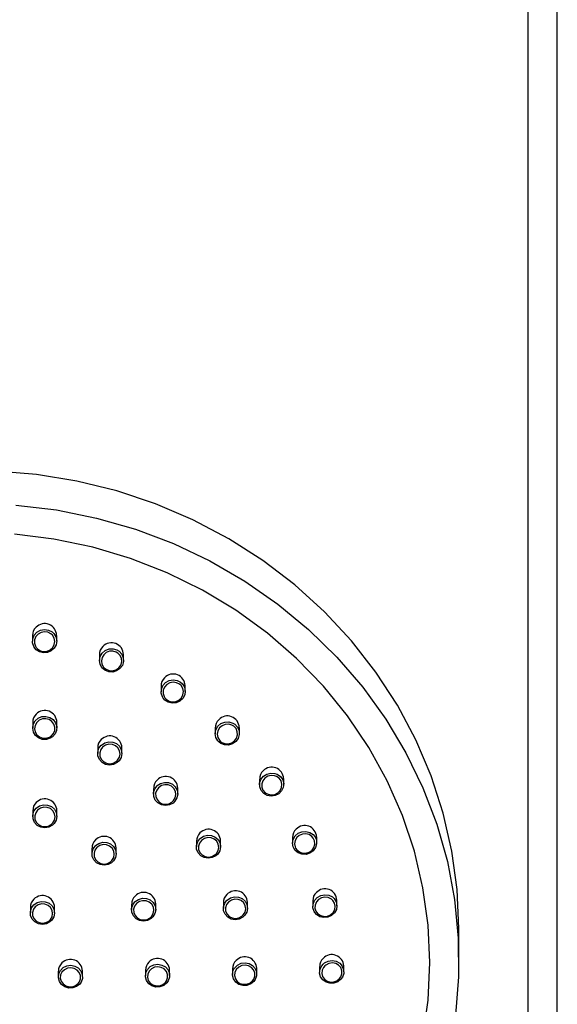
# Model space of a CAD drawing. Header units: millimetres. Extents: x 4446.15 to 4446.64, y 3573.36 to 3574.97.
# Tile 4 of 6: x 4446.31 to 4446.37, y 3574.32 to 3574.43. Entities that reach past the tile are written whole.
import ezdxf

# ---------------------------------------------------------------- set-up
doc = ezdxf.new("R2010")
doc.units = ezdxf.units.MM
doc.layers.add('SANINDUSA', color=3, linetype='Continuous')

msp = doc.modelspace()

# ---------------------------------------------------------------- linework, layer by layer
at = {"layer": 'SANINDUSA'}
for p, q in [((4446.364347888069, 3574.772406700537), (4446.364347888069, 3574.132391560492)), ((4446.367377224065, 3574.23767495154), (4446.367377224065, 3574.759714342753)), ((4446.313153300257, 3574.362241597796), (4446.313153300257, 3574.361654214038)), ((4446.315653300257, 3574.361665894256), (4446.315653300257, 3574.362255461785)), ((4446.320067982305, 3574.36025165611), (4446.320067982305, 3574.359665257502)), ((4446.322567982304, 3574.359688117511), (4446.322567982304, 3574.360278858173)), ((4446.326440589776, 3574.357024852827), (4446.326440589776, 3574.356439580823)), ((4446.328940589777, 3574.35647278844), (4446.328940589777, 3574.35706434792)), ((4446.313172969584, 3574.353276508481), (4446.313172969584, 3574.35269010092)), ((4446.315672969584, 3574.352701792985), (4446.315672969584, 3574.353290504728)), ((4446.332026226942, 3574.35268519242), (4446.332026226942, 3574.352100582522)), ((4446.334526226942, 3574.352142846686), (4446.334526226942, 3574.352735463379)), ((4446.319892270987, 3574.35063844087), (4446.319892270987, 3574.350053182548)), ((4446.322392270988, 3574.350075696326), (4446.322392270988, 3574.350665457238)), ((4446.336610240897, 3574.347399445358), (4446.336610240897, 3574.346815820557)), ((4446.339110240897, 3574.346865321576), (4446.339110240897, 3574.347458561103)), ((4446.325662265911, 3574.34644662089), (4446.325662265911, 3574.345862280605)), ((4446.328162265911, 3574.345894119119), (4446.328162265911, 3574.346484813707)), ((4446.313179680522, 3574.344143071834), (4446.313179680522, 3574.343557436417)), ((4446.315679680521, 3574.34356910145), (4446.315679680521, 3574.344157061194)), ((4446.330089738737, 3574.340986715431), (4446.330089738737, 3574.340403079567)), ((4446.332589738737, 3574.340442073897), (4446.332589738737, 3574.341033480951)), ((4446.340016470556, 3574.341370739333), (4446.340016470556, 3574.340787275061)), ((4446.342516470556, 3574.340842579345), (4446.342516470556, 3574.341436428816)), ((4446.319298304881, 3574.340271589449), (4446.319298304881, 3574.339686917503)), ((4446.321798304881, 3574.339708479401), (4446.321798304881, 3574.340297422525)), ((4446.332872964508, 3574.33463081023), (4446.332872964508, 3574.334047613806)), ((4446.335372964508, 3574.334091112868), (4446.335372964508, 3574.334682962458)), ((4446.342114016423, 3574.334830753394), (4446.342114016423, 3574.334247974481)), ((4446.344614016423, 3574.334306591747), (4446.344614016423, 3574.334900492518)), ((4446.31293434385, 3574.334159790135), (4446.31293434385, 3574.333574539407)), ((4446.31543434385, 3574.333585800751), (4446.31543434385, 3574.33417328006)), ((4446.323386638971, 3574.334482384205), (4446.323386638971, 3574.333898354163)), ((4446.325886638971, 3574.333926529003), (4446.325886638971, 3574.334516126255)), ((4446.357212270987, 3574.328625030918), (4446.357212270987, 3574.331982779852)), ((4446.315822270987, 3574.327564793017), (4446.315822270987, 3574.326979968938)), ((4446.318322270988, 3574.326995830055), (4446.318322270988, 3574.327583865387)), ((4446.324822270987, 3574.327656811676), (4446.324822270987, 3574.327072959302)), ((4446.327322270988, 3574.327103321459), (4446.327322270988, 3574.327693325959)), ((4446.333822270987, 3574.327812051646), (4446.333822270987, 3574.327228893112)), ((4446.336322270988, 3574.327273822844), (4446.336322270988, 3574.327866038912)), ((4446.342822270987, 3574.328030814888), (4446.342822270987, 3574.327448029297)), ((4446.345322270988, 3574.327507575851), (4446.345322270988, 3574.32810192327))]:
    msp.add_line(p, q, dxfattribs=at)
for points in [[(4446.357212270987, 3574.33198277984), (4446.357032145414, 3574.335992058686), (4446.356493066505, 3574.339972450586), (4446.355598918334, 3574.343895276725), (4446.354356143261, 3574.347732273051), (4446.352773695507, 3574.351455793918), (4446.350862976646, 3574.355039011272), (4446.34863775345, 3574.358456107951), (4446.346114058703, 3574.361682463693), (4446.343310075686, 3574.364694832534), (4446.340246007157, 3574.367471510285), (4446.336943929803, 3574.36999249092), (4446.333427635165, 3574.372239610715), (4446.329722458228, 3574.374196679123), (4446.325855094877, 3574.375849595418), (4446.321853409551, 3574.377186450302), (4446.317746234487, 3574.378197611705), (4446.313563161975, 3574.378875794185), (4446.309334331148, 3574.379216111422)], [(4446.311432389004, 3574.375732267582), (4446.315622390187, 3574.375227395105), (4446.319752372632, 3574.374389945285), (4446.323792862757, 3574.373225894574), (4446.32771502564, 3574.37174355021), (4446.331490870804, 3574.36995349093), (4446.335093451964, 3574.367868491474), (4446.338497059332, 3574.365503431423), (4446.341677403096, 3574.362875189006), (4446.344611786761, 3574.360002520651), (4446.347279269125, 3574.356905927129), (4446.349660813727, 3574.353607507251), (4446.351739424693, 3574.350130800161), (4446.353500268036, 3574.346500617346), (4446.354930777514, 3574.342742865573), (4446.356020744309, 3574.338884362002), (4446.356762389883, 3574.33495264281), (4446.357150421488, 3574.330975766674), (4446.357182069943, 3574.326982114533), (4446.356857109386, 3574.323000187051)], [(4446.354212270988, 3574.328447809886), (4446.354033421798, 3574.332320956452), (4446.353498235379, 3574.336164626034), (4446.352610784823, 3574.339949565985), (4446.351377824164, 3574.343646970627), (4446.349808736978, 3574.347228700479), (4446.347915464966, 3574.350667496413), (4446.345712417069, 3574.353937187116), (4446.343216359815, 3574.357012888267), (4446.340446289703, 3574.359871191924), (4446.337423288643, 3574.362490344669), (4446.334170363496, 3574.36485041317), (4446.330712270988, 3574.366933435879), (4446.327075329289, 3574.368723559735), (4446.323287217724, 3574.370207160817), (4446.319376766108, 3574.371372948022), (4446.315373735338, 3574.372212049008), (4446.311308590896, 3574.372718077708)], [(4446.313385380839, 3574.360952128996), (4446.313288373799, 3574.361107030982), (4446.313164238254, 3574.36149428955), (4446.313179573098, 3574.36190134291), (4446.313333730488, 3574.362281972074), (4446.313609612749, 3574.362592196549), (4446.313975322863, 3574.362796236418), (4446.314388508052, 3574.362871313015), (4446.314802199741, 3574.362810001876), (4446.315170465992, 3574.36262008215), (4446.31535744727, 3574.362447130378), (4446.315571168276, 3574.362097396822), (4446.315652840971, 3574.36169873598), (4446.315593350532, 3574.361294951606), (4446.315398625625, 3574.36093183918), (4446.315090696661, 3574.360651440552), (4446.314705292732, 3574.360485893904), (4446.314286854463, 3574.360453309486), (4446.31388258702, 3574.360556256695), (4446.313537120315, 3574.360782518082), (4446.313385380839, 3574.360952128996)], [(4446.313551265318, 3574.361013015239), (4446.313678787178, 3574.360869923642), (4446.313969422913, 3574.360679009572), (4446.314308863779, 3574.36059252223), (4446.314660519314, 3574.360620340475), (4446.314984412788, 3574.360760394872), (4446.315243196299, 3574.360997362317), (4446.315406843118, 3574.361304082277), (4446.315456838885, 3574.361645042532), (4446.315388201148, 3574.361981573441), (4446.315208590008, 3574.362276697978), (4446.315051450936, 3574.362422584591), (4446.314741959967, 3574.362582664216), (4446.314394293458, 3574.3626341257), (4446.314047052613, 3574.36257043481), (4446.313739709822, 3574.362397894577), (4446.31350785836, 3574.362135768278), (4446.313378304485, 3574.361814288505), (4446.313365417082, 3574.361470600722), (4446.313469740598, 3574.361143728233), (4446.313551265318, 3574.361013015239)], [(4446.320448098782, 3574.358799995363), (4446.320332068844, 3574.358924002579), (4446.320133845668, 3574.359278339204), (4446.320068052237, 3574.359678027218), (4446.320142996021, 3574.360078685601), (4446.320351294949, 3574.360434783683), (4446.320669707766, 3574.360705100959), (4446.32106151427, 3574.360858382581), (4446.321481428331, 3574.360877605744), (4446.321881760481, 3574.360761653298), (4446.322100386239, 3574.360627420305), (4446.322378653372, 3574.360326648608), (4446.32253754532, 3574.359953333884), (4446.322559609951, 3574.359548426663), (4446.322441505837, 3574.359156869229), (4446.322195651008, 3574.358823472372), (4446.321849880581, 3574.358586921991), (4446.321444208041, 3574.358474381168), (4446.321025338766, 3574.358497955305), (4446.32064048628, 3574.35865388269), (4446.320448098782, 3574.358799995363)], [(4446.320593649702, 3574.358885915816), (4446.320755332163, 3574.358762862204), (4446.321078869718, 3574.358631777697), (4446.321430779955, 3574.358612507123), (4446.321771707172, 3574.358708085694), (4446.322062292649, 3574.358908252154), (4446.322268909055, 3574.359190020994), (4446.322368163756, 3574.359520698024), (4446.32234962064, 3574.359862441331), (4446.322216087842, 3574.360177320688), (4446.321982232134, 3574.360430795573), (4446.321798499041, 3574.360543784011), (4446.321462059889, 3574.360641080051), (4446.321109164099, 3574.360624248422), (4446.3207798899, 3574.360494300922), (4446.320512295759, 3574.360265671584), (4446.320337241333, 3574.359964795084), (4446.320274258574, 3574.359626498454), (4446.320329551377, 3574.359289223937), (4446.32049613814, 3574.358990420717), (4446.320593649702, 3574.358885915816)], [(4446.32666201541, 3574.35575649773), (4446.326573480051, 3574.355899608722), (4446.326451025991, 3574.356283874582), (4446.326467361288, 3574.356688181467), (4446.326621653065, 3574.357067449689), (4446.326897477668, 3574.357378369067), (4446.327263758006, 3574.357584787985), (4446.327678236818, 3574.357662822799), (4446.328093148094, 3574.357604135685), (4446.328461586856, 3574.357416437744), (4446.328648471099, 3574.357244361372), (4446.32886009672, 3574.356897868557), (4446.328940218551, 3574.356502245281), (4446.328880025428, 3574.356100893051), (4446.328685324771, 3574.355738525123), (4446.328377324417, 3574.355456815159), (4446.327991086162, 3574.355288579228), (4446.327571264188, 3574.355253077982), (4446.327166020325, 3574.355353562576), (4446.326820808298, 3574.355577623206), (4446.32666201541, 3574.35575649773)], [(4446.326835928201, 3574.355812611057), (4446.326969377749, 3574.35566202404), (4446.327259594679, 3574.355473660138), (4446.327600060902, 3574.355389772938), (4446.327952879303, 3574.355420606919), (4446.328277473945, 3574.355563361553), (4446.328536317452, 3574.355801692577), (4446.32869994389, 3574.356107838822), (4446.328750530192, 3574.356446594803), (4446.328683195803, 3574.356780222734), (4446.328505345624, 3574.357072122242), (4446.328348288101, 3574.357216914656), (4446.328038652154, 3574.357374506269), (4446.327689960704, 3574.357423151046), (4446.327341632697, 3574.357356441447), (4446.327033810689, 3574.357181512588), (4446.326802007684, 3574.356918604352), (4446.326672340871, 3574.356598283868), (4446.326658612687, 3574.356257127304), (4446.326761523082, 3574.355933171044), (4446.326835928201, 3574.355812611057)], [(4446.313726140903, 3574.353692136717), (4446.313741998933, 3574.35370229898), (4446.31412806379, 3574.353864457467), (4446.31454684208, 3574.353894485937), (4446.314951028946, 3574.353789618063), (4446.315295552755, 3574.3535620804), (4446.315542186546, 3574.353237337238), (4446.315663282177, 3574.352851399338), (4446.315644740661, 3574.352447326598), (4446.315488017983, 3574.352070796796), (4446.315210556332, 3574.351764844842), (4446.314988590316, 3574.351625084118), (4446.314588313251, 3574.351503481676), (4446.314169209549, 3574.351515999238), (4446.313779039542, 3574.351661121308), (4446.313461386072, 3574.351922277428), (4446.313251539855, 3574.35227038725), (4446.313173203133, 3574.352666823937), (4446.313235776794, 3574.353067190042), (4446.313432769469, 3574.353426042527), (4446.313726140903, 3574.353692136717)], [(4446.313840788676, 3574.353482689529), (4446.313594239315, 3574.353258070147), (4446.313428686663, 3574.352955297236), (4446.313376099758, 3574.352617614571), (4446.313441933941, 3574.352283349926), (4446.313618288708, 3574.351989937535), (4446.313885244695, 3574.351769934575), (4446.314213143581, 3574.35164783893), (4446.314565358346, 3574.351637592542), (4446.314901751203, 3574.351740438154), (4446.315088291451, 3574.351858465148), (4446.315321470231, 3574.352116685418), (4446.315453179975, 3574.3524343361), (4446.315468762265, 3574.352775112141), (4446.315366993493, 3574.353100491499), (4446.315159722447, 3574.353374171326), (4446.314870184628, 3574.353565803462), (4446.314530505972, 3574.353653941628), (4446.314178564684, 3574.35362830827), (4446.313840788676, 3574.353482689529)], [(4446.332392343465, 3574.351255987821), (4446.332288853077, 3574.351367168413), (4446.332091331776, 3574.351718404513), (4446.332026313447, 3574.35211469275), (4446.3321012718, 3574.352512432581), (4446.332308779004, 3574.352867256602), (4446.332626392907, 3574.353138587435), (4446.333018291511, 3574.35329474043), (4446.333439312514, 3574.353317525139), (4446.333840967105, 3574.35320485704), (4446.334061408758, 3574.353071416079), (4446.334338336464, 3574.352774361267), (4446.334496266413, 3574.352404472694), (4446.334517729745, 3574.352002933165), (4446.334399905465, 3574.351613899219), (4446.334154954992, 3574.351281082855), (4446.33380977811, 3574.351042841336), (4446.333403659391, 3574.350927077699), (4446.332983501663, 3574.350947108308), (4446.332597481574, 3574.351099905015), (4446.332392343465, 3574.351255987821)], [(4446.332545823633, 3574.351336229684), (4446.332718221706, 3574.351205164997), (4446.333042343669, 3574.351077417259), (4446.333393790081, 3574.351061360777), (4446.333395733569, 3574.351061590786), (4446.333737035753, 3574.351160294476), (4446.334027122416, 3574.351362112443), (4446.334232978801, 3574.351643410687), (4446.33433199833, 3574.351971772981), (4446.334313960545, 3574.352310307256), (4446.334181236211, 3574.352621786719), (4446.333948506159, 3574.352871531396), (4446.333763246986, 3574.352983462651), (4446.333425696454, 3574.353077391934), (4446.33307187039, 3574.35305705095), (4446.332742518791, 3574.35292432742), (4446.332475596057, 3574.352694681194), (4446.332301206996, 3574.352394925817), (4446.332238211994, 3574.35205933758), (4446.332292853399, 3574.351725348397), (4446.332458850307, 3574.351429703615), (4446.332545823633, 3574.351336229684)], [(4446.320255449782, 3574.350903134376), (4446.320275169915, 3574.350921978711), (4446.320623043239, 3574.351152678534), (4446.321029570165, 3574.351260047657), (4446.321448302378, 3574.351232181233), (4446.321831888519, 3574.351072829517), (4446.322137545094, 3574.350800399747), (4446.322331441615, 3574.350445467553), (4446.322391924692, 3574.350047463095), (4446.322311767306, 3574.349650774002), (4446.322099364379, 3574.34930019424), (4446.321908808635, 3574.349122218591), (4446.321538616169, 3574.348928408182), (4446.321123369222, 3574.348862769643), (4446.32071063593, 3574.348932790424), (4446.320347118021, 3574.349130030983), (4446.320073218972, 3574.349431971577), (4446.319919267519, 3574.349804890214), (4446.319902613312, 3574.350207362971), (4446.320025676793, 3574.350594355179), (4446.320255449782, 3574.350903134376)], [(4446.320403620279, 3574.350716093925), (4446.320210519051, 3574.350455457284), (4446.320107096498, 3574.350129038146), (4446.320121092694, 3574.349789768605), (4446.320250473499, 3574.349475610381), (4446.320480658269, 3574.349221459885), (4446.320786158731, 3574.349055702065), (4446.321133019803, 3574.348997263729), (4446.321481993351, 3574.349053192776), (4446.32179310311, 3574.349217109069), (4446.321953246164, 3574.349367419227), (4446.322131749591, 3574.349663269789), (4446.32219911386, 3574.349997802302), (4446.322148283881, 3574.350333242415), (4446.321985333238, 3574.350632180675), (4446.321728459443, 3574.350861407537), (4446.321406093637, 3574.350995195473), (4446.321054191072, 3574.351018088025), (4446.32071254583, 3574.350926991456), (4446.320403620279, 3574.350716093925)], [(4446.337149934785, 3574.345839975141), (4446.337039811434, 3574.345919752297), (4446.336774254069, 3574.346225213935), (4446.336630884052, 3574.346598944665), (4446.336625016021, 3574.346999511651), (4446.336757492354, 3574.347382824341), (4446.337014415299, 3574.347706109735), (4446.337367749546, 3574.347932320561), (4446.337777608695, 3574.348034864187), (4446.338196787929, 3574.348001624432), (4446.338443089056, 3574.347912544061), (4446.338775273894, 3574.347675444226), (4446.339005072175, 3574.34734468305), (4446.339106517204, 3574.346957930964), (4446.339068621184, 3574.346557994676), (4446.338895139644, 3574.346188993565), (4446.338604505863, 3574.345892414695), (4446.338228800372, 3574.345702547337), (4446.337810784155, 3574.3456418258), (4446.337398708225, 3574.345717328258), (4446.337149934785, 3574.345839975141)], [(4446.337277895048, 3574.345939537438), (4446.337486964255, 3574.345836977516), (4446.337832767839, 3574.345774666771), (4446.337833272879, 3574.345774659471), (4446.338184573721, 3574.345827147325), (4446.338500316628, 3574.345988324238), (4446.338744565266, 3574.346239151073), (4446.338890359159, 3574.346550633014), (4446.338922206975, 3574.346887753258), (4446.338836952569, 3574.347213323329), (4446.338643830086, 3574.347491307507), (4446.338364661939, 3574.347690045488), (4446.338157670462, 3574.347764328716), (4446.337805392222, 3574.347791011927), (4446.337460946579, 3574.347703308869), (4446.337164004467, 3574.347511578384), (4446.336948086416, 3574.347238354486), (4446.336836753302, 3574.346914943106), (4446.336841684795, 3574.34657743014), (4446.336962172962, 3574.346262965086), (4446.33718534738, 3574.346006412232), (4446.337277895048, 3574.345939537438)], [(4446.326026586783, 3574.346712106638), (4446.326048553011, 3574.346733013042), (4446.326397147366, 3574.346963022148), (4446.326804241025, 3574.347070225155), (4446.32722329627, 3574.347042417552), (4446.32760663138, 3574.346883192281), (4446.327911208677, 3574.346611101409), (4446.328103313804, 3574.346256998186), (4446.328161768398, 3574.345860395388), (4446.328079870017, 3574.345465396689), (4446.327866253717, 3574.345116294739), (4446.327675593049, 3574.344939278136), (4446.327304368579, 3574.344745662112), (4446.326888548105, 3574.344680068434), (4446.326475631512, 3574.344750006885), (4446.326112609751, 3574.344947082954), (4446.325840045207, 3574.345248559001), (4446.325688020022, 3574.345620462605), (4446.325673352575, 3574.346021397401), (4446.325797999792, 3574.346406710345), (4446.326026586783, 3574.346712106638)], [(4446.326177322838, 3574.346522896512), (4446.325985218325, 3574.346265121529), (4446.325880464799, 3574.34594022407), (4446.325892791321, 3574.345602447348), (4446.326020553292, 3574.345289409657), (4446.326249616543, 3574.345035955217), (4446.326554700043, 3574.344870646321), (4446.326901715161, 3574.34481255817), (4446.327251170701, 3574.344868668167), (4446.327563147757, 3574.345032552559), (4446.327723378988, 3574.345182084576), (4446.327902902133, 3574.34547665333), (4446.327971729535, 3574.34580962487), (4446.327922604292, 3574.346143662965), (4446.327761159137, 3574.346441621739), (4446.327505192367, 3574.346670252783), (4446.327183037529, 3574.346803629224), (4446.326830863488, 3574.34682620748), (4446.326488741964, 3574.346735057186), (4446.326177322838, 3574.346522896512)], [(4446.313536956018, 3574.344396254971), (4446.313549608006, 3574.344408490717), (4446.313893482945, 3574.344641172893), (4446.314297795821, 3574.344752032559), (4446.314716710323, 3574.344728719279), (4446.315102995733, 3574.344574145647), (4446.315413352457, 3574.344305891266), (4446.315613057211, 3574.343954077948), (4446.315679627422, 3574.343558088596), (4446.315605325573, 3574.343162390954), (4446.315398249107, 3574.342811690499), (4446.315211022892, 3574.342633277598), (4446.314844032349, 3574.342436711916), (4446.314430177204, 3574.342367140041), (4446.31401645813, 3574.342432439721), (4446.313649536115, 3574.342625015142), (4446.313370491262, 3574.342923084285), (4446.31321057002, 3574.343293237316), (4446.313187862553, 3574.343694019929), (4446.31330520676, 3574.344080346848), (4446.313536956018, 3574.344396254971)], [(4446.313682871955, 3574.344207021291), (4446.313488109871, 3574.343940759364), (4446.313389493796, 3574.34361526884), (4446.313408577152, 3574.343277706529), (4446.313542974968, 3574.34296604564), (4446.313777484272, 3574.342715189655), (4446.314085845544, 3574.342553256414), (4446.314433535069, 3574.342498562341), (4446.314781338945, 3574.342557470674), (4446.31508975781, 3574.342723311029), (4446.315247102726, 3574.342873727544), (4446.315421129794, 3574.343169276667), (4446.315483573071, 3574.34350262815), (4446.315427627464, 3574.34383612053), (4446.315259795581, 3574.344132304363), (4446.314998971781, 3574.344358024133), (4446.31467433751, 3574.344487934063), (4446.31432228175, 3574.344507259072), (4446.313982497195, 3574.344413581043), (4446.313682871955, 3574.344207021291)], [(4446.340146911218, 3574.340259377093), (4446.340087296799, 3574.340392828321), (4446.340016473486, 3574.340784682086), (4446.340085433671, 3574.341179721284), (4446.340286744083, 3574.341534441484), (4446.340598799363, 3574.341809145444), (4446.340987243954, 3574.341972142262), (4446.341408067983, 3574.342003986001), (4446.341812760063, 3574.341900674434), (4446.342154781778, 3574.341674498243), (4446.342319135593, 3574.341482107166), (4446.34248257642, 3574.341118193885), (4446.342509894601, 3574.340720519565), (4446.342398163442, 3574.340333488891), (4446.342159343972, 3574.339999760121), (4446.341819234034, 3574.339756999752), (4446.341415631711, 3574.339633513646), (4446.340994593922, 3574.339644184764), (4446.340604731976, 3574.339787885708), (4446.340290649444, 3574.340047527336), (4446.340146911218, 3574.340259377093)], [(4446.340341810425, 3574.340284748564), (4446.340462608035, 3574.340106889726), (4446.340726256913, 3574.339889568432), (4446.340726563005, 3574.33988939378), (4446.341054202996, 3574.339769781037), (4446.341408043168, 3574.339762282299), (4446.341747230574, 3574.339867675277), (4446.342033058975, 3574.340073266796), (4446.342233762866, 3574.340355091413), (4446.342327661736, 3574.340681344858), (4446.342304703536, 3574.341016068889), (4446.34216734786, 3574.341321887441), (4446.342029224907, 3574.341483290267), (4446.341741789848, 3574.341672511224), (4446.341401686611, 3574.341758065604), (4446.341048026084, 3574.341729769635), (4446.340721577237, 3574.341591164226), (4446.340459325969, 3574.341358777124), (4446.340290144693, 3574.341059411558), (4446.340232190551, 3574.340726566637), (4446.340291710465, 3574.340396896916), (4446.340341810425, 3574.340284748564)], [(4446.31965539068, 3574.340524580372), (4446.31967017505, 3574.34053886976), (4446.320014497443, 3574.340771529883), (4446.320419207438, 3574.340882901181), (4446.320838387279, 3574.34086036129), (4446.32122456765, 3574.340706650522), (4446.321534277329, 3574.340439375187), (4446.321732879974, 3574.340088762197), (4446.321798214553, 3574.339694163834), (4446.321722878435, 3574.33929978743), (4446.321515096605, 3574.338949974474), (4446.321327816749, 3574.33877198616), (4446.320960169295, 3574.338575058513), (4446.320545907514, 3574.338504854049), (4446.320132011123, 3574.338569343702), (4446.319765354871, 3574.338761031), (4446.319487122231, 3574.339058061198), (4446.31932838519, 3574.339426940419), (4446.319306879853, 3574.339826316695), (4446.31942515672, 3574.340211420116), (4446.31965539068, 3574.340524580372)], [(4446.319804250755, 3574.340333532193), (4446.319610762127, 3574.340069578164), (4446.319511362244, 3574.339745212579), (4446.31952943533, 3574.339409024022), (4446.319662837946, 3574.339098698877), (4446.319896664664, 3574.338849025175), (4446.320204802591, 3574.338688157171), (4446.32055264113, 3574.338634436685), (4446.320900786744, 3574.338694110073), (4446.321209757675, 3574.338860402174), (4446.321367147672, 3574.339010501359), (4446.32154176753, 3574.339305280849), (4446.321605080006, 3574.339637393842), (4446.321550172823, 3574.339969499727), (4446.321383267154, 3574.34026439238), (4446.32112298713, 3574.340488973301), (4446.320798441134, 3574.340617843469), (4446.320446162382, 3574.340636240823), (4446.32010604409, 3574.340541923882), (4446.319804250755, 3574.340333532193)], [(4446.330454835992, 3574.341251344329), (4446.330477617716, 3574.341272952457), (4446.330826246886, 3574.341502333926), (4446.33123339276, 3574.341609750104), (4446.331652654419, 3574.341582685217), (4446.332036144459, 3574.34142437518), (4446.332340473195, 3574.34115326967), (4446.332531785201, 3574.340800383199), (4446.332589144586, 3574.340405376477), (4446.332506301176, 3574.340012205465), (4446.332292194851, 3574.339664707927), (4446.332102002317, 3574.339488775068), (4446.331730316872, 3574.339295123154), (4446.3313142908, 3574.339229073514), (4446.330901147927, 3574.339298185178), (4446.330538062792, 3574.339494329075), (4446.330265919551, 3574.339794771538), (4446.33011482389, 3574.340165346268), (4446.330101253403, 3574.34056457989), (4446.330226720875, 3574.340948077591), (4446.330454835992, 3574.341251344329)], [(4446.330607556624, 3574.341059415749), (4446.330415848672, 3574.34080351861), (4446.330310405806, 3574.340480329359), (4446.330321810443, 3574.340144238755), (4446.330448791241, 3574.339832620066), (4446.330677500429, 3574.339580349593), (4446.330982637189, 3574.339416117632), (4446.331329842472, 3574.339358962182), (4446.331679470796, 3574.339415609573), (4446.331991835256, 3574.339579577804), (4446.332151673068, 3574.33972817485), (4446.33233160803, 3574.340021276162), (4446.332401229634, 3574.340352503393), (4446.332353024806, 3574.340684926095), (4446.33219224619, 3574.34098155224), (4446.331936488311, 3574.341209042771), (4446.331614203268, 3574.341341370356), (4446.331261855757, 3574.341363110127), (4446.330919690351, 3574.341271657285), (4446.330607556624, 3574.341059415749)], [(4446.313300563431, 3574.334415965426), (4446.313308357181, 3574.334423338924), (4446.313652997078, 3574.334652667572), (4446.31405759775, 3574.334761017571), (4446.314476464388, 3574.33473615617), (4446.314862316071, 3574.334580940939), (4446.315171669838, 3574.33431294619), (4446.315369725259, 3574.333962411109), (4446.315434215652, 3574.333568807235), (4446.315357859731, 3574.333176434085), (4446.315149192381, 3574.332829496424), (4446.31496170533, 3574.332653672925), (4446.314593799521, 3574.332459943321), (4446.314179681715, 3574.332392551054), (4446.313766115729, 3574.332459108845), (4446.313399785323, 3574.332652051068), (4446.313121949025, 3574.332949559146), (4446.312963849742, 3574.333318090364), (4446.312943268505, 3574.333716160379), (4446.313062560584, 3574.334098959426), (4446.313300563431, 3574.334415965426)], [(4446.323744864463, 3574.334734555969), (4446.3237595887, 3574.334748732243), (4446.324103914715, 3574.334980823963), (4446.324508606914, 3574.335092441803), (4446.324927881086, 3574.335070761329), (4446.32531417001, 3574.33491822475), (4446.325623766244, 3574.334652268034), (4446.325821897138, 3574.334303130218), (4446.325886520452, 3574.333910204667), (4446.325810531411, 3574.333517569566), (4446.325602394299, 3574.333169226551), (4446.325415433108, 3574.332992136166), (4446.325047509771, 3574.332795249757), (4446.324633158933, 3574.332724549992), (4446.324219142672, 3574.332788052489), (4446.323852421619, 3574.332978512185), (4446.323574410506, 3574.333274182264), (4446.323416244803, 3574.333641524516), (4446.323395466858, 3574.334039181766), (4446.323514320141, 3574.334422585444), (4446.323744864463, 3574.334734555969)], [(4446.323895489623, 3574.334540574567), (4446.323701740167, 3574.334277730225), (4446.323601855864, 3574.333954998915), (4446.32361931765, 3574.333620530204), (4446.323752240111, 3574.333311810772), (4446.32398588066, 3574.333063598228), (4446.324294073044, 3574.332904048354), (4446.324642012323, 3574.3328513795), (4446.324990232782, 3574.33291160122), (4446.325299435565, 3574.333077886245), (4446.325456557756, 3574.333227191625), (4446.325631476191, 3574.333520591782), (4446.325695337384, 3574.333851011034), (4446.325641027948, 3574.334181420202), (4446.325474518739, 3574.334474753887), (4446.325214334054, 3574.334697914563), (4446.324889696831, 3574.334825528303), (4446.324537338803, 3574.334843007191), (4446.324197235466, 3574.334748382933), (4446.323895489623, 3574.334540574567)], [(4446.333238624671, 3574.334893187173), (4446.333260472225, 3574.334913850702), (4446.333608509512, 3574.33514274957), (4446.334015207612, 3574.335250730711), (4446.334434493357, 3574.335225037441), (4446.334818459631, 3574.335068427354), (4446.335123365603, 3574.334798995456), (4446.335314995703, 3574.334447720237), (4446.335372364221, 3574.33405440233), (4446.3352894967, 3574.333662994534), (4446.335075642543, 3574.33331701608), (4446.334886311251, 3574.333142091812), (4446.33451480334, 3574.332948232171), (4446.334098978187, 3574.332881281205), (4446.333685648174, 3574.332948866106), (4446.333322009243, 3574.333143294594), (4446.333049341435, 3574.333442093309), (4446.33289803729, 3574.333811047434), (4446.332884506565, 3574.334208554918), (4446.333009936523, 3574.334590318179), (4446.333238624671, 3574.334893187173)], [(4446.333392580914, 3574.334698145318), (4446.333200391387, 3574.334442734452), (4446.333094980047, 3574.334121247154), (4446.333106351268, 3574.333786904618), (4446.333233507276, 3574.33347696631), (4446.333462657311, 3574.333226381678), (4446.33376825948, 3574.333063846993), (4446.334115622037, 3574.333008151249), (4446.334465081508, 3574.333065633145), (4446.334777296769, 3574.333229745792), (4446.334936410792, 3574.333377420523), (4446.335116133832, 3574.333669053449), (4446.3351857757, 3574.333998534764), (4446.335137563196, 3574.334329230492), (4446.334976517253, 3574.334624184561), (4446.334720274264, 3574.334849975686), (4446.334397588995, 3574.334980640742), (4446.334045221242, 3574.335001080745), (4446.333703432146, 3574.334909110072), (4446.333392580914, 3574.334698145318)], [(4446.34231280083, 3574.33360961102), (4446.342243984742, 3574.333723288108), (4446.342123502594, 3574.334101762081), (4446.342142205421, 3574.334499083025), (4446.342297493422, 3574.334871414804), (4446.342572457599, 3574.33517770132), (4446.342937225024, 3574.335383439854), (4446.3433512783, 3574.335464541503), (4446.343767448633, 3574.335410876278), (4446.344137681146, 3574.335228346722), (4446.344327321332, 3574.335056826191), (4446.344536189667, 3574.334717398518), (4446.344613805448, 3574.334328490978), (4446.344551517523, 3574.333934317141), (4446.344356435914, 3574.33357841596), (4446.344049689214, 3574.333300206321), (4446.343664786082, 3574.333131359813), (4446.343244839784, 3574.333091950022), (4446.342837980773, 3574.3331872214), (4446.34249119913, 3574.333406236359), (4446.34231280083, 3574.33360961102)], [(4446.342497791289, 3574.333650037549), (4446.342647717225, 3574.333479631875), (4446.342938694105, 3574.333296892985), (4446.342939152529, 3574.333296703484), (4446.343281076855, 3574.333218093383), (4446.343633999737, 3574.333252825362), (4446.343957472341, 3574.333396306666), (4446.344215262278, 3574.333631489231), (4446.344379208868, 3574.333931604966), (4446.344431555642, 3574.334263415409), (4446.344366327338, 3574.334590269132), (4446.344190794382, 3574.334875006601), (4446.344031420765, 3574.335018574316), (4446.343720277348, 3574.335170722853), (4446.343370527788, 3574.335214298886), (4446.343022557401, 3574.335144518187), (4446.342716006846, 3574.334970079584), (4446.342484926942, 3574.334711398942), (4446.342354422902, 3574.334397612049), (4446.342338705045, 3574.334063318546), (4446.342439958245, 3574.333745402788), (4446.342497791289, 3574.333650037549)], [(4446.313444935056, 3574.334220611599), (4446.313244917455, 3574.33395378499), (4446.313144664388, 3574.333631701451), (4446.313161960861, 3574.333296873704), (4446.313294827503, 3574.332986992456), (4446.313528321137, 3574.332736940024), (4446.313836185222, 3574.332574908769), (4446.314183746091, 3574.332519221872), (4446.314531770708, 3574.332576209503), (4446.31484095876, 3574.332739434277), (4446.314998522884, 3574.332887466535), (4446.315173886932, 3574.333179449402), (4446.315238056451, 3574.333509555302), (4446.315183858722, 3574.333840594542), (4446.31501741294, 3574.334135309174), (4446.314757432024, 3574.334360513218), (4446.314433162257, 3574.334490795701), (4446.314081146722, 3574.334511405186), (4446.313741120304, 3574.3344199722), (4446.313444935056, 3574.334220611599)], [(4446.334032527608, 3574.327888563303), (4446.334044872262, 3574.327905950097), (4446.334337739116, 3574.328194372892), (4446.334713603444, 3574.328377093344), (4446.335130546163, 3574.328433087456), (4446.335541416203, 3574.328355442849), (4446.335899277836, 3574.328152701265), (4446.33616327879, 3574.32784809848), (4446.336303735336, 3574.327476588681), (4446.336305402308, 3574.327080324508), (4446.336168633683, 3574.326703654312), (4446.336020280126, 3574.326498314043), (4446.335696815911, 3574.326238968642), (4446.335303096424, 3574.326094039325), (4446.334882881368, 3574.326079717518), (4446.334483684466, 3574.326198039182), (4446.334151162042, 3574.326435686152), (4446.333923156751, 3574.326765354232), (4446.333825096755, 3574.327149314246), (4446.333867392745, 3574.327544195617), (4446.334032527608, 3574.327888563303)], [(4446.343193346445, 3574.328297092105), (4446.34333689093, 3574.328415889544), (4446.343712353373, 3574.328601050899), (4446.34412951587, 3574.328659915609), (4446.344541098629, 3574.328584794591), (4446.344899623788, 3574.328383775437), (4446.345163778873, 3574.328080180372), (4446.345303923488, 3574.327709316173), (4446.345305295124, 3574.327313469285), (4446.345168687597, 3574.326936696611), (4446.345021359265, 3574.326731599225), (4446.344697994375, 3574.326469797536), (4446.344304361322, 3574.326322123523), (4446.343883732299, 3574.326304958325), (4446.343483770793, 3574.326420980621), (4446.343150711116, 3574.326657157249), (4446.342922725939, 3574.326985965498), (4446.342825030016, 3574.327369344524), (4446.342867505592, 3574.327763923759), (4446.343044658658, 3574.32812604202), (4446.343193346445, 3574.328297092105)], [(4446.353498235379, 3574.320730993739), (4446.354033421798, 3574.324574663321), (4446.354212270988, 3574.328447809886)], [(4446.316032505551, 3574.327637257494), (4446.316036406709, 3574.327642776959), (4446.316326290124, 3574.327931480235), (4446.316700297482, 3574.32811388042), (4446.317116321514, 3574.328169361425), (4446.317527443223, 3574.328091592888), (4446.317887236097, 3574.327889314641), (4446.318155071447, 3574.327585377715), (4446.318300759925, 3574.327214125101), (4446.318307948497, 3574.32681744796), (4446.318175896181, 3574.326440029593), (4446.318029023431, 3574.326233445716), (4446.317708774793, 3574.325974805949), (4446.317316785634, 3574.325830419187), (4446.316897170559, 3574.325816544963), (4446.316497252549, 3574.32593480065), (4446.316162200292, 3574.326171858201), (4446.315929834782, 3574.326500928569), (4446.315826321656, 3574.326884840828), (4446.315863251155, 3574.327280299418), (4446.316032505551, 3574.327637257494)], [(4446.316203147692, 3574.327467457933), (4446.316060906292, 3574.327167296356), (4446.31602987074, 3574.326834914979), (4446.316116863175, 3574.326512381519), (4446.316312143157, 3574.326236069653), (4446.316593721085, 3574.32603719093), (4446.316929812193, 3574.325938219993), (4446.317282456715, 3574.325950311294), (4446.317611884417, 3574.326072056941), (4446.317881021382, 3574.326289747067), (4446.318004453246, 3574.32646351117), (4446.318115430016, 3574.326780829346), (4446.31810938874, 3574.327114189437), (4446.317986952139, 3574.327426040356), (4446.317761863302, 3574.327681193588), (4446.31745949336, 3574.327850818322), (4446.317113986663, 3574.327915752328), (4446.316764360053, 3574.327868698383), (4446.316450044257, 3574.327715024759), (4446.316203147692, 3574.327467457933)], [(4446.325028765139, 3574.327726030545), (4446.325036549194, 3574.327737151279), (4446.325326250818, 3574.328027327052), (4446.325700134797, 3574.328211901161), (4446.326116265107, 3574.328269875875), (4446.326527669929, 3574.328194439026), (4446.32688768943, 3574.32799399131), (4446.327155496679, 3574.327691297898), (4446.327300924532, 3574.327320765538), (4446.327307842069, 3574.326924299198), (4446.327175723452, 3574.326546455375), (4446.327029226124, 3574.326339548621), (4446.326708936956, 3574.326078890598), (4446.326316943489, 3574.32593214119), (4446.325897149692, 3574.325915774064), (4446.325496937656, 3574.326031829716), (4446.325161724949, 3574.326267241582), (4446.324929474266, 3574.326595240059), (4446.324826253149, 3574.326978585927), (4446.324863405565, 3574.327374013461), (4446.325028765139, 3574.327726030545)], [(4446.325204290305, 3574.327557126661), (4446.325065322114, 3574.327260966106), (4446.325034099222, 3574.326928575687), (4446.325120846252, 3574.32660661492), (4446.325316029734, 3574.326331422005), (4446.325597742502, 3574.326134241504), (4446.32593408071, 3574.326037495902), (4446.326286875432, 3574.326052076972), (4446.326616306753, 3574.326176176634), (4446.32688547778, 3574.326395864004), (4446.327008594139, 3574.326570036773), (4446.327119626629, 3574.326887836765), (4446.32711381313, 3574.327221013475), (4446.326991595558, 3574.327532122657), (4446.326766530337, 3574.327785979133), (4446.326463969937, 3574.327953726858), (4446.326118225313, 3574.328016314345), (4446.325768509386, 3574.327966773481), (4446.325454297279, 3574.327810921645), (4446.325204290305, 3574.327557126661)], [(4446.334211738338, 3574.327718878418), (4446.334072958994, 3574.327428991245), (4446.334037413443, 3574.327097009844), (4446.334119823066, 3574.326774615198), (4446.33431143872, 3574.32649822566), (4446.334590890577, 3574.32629947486), (4446.334926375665, 3574.326201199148), (4446.335279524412, 3574.32621445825), (4446.33561040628, 3574.326337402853), (4446.335882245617, 3574.326556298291), (4446.336006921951, 3574.326729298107), (4446.336121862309, 3574.327046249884), (4446.336120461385, 3574.327379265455), (4446.336002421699, 3574.327691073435), (4446.335780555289, 3574.327946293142), (4446.335479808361, 3574.328115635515), (4446.335134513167, 3574.32817969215), (4446.334784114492, 3574.328131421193), (4446.334468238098, 3574.327976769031), (4446.334211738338, 3574.327718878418)], [(4446.343351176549, 3574.328098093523), (4446.343226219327, 3574.327953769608), (4446.343077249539, 3574.327648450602), (4446.343041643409, 3574.327316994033), (4446.343123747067, 3574.326995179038), (4446.343315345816, 3574.326719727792), (4446.343595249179, 3574.326522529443), (4446.343931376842, 3574.326426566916), (4446.344284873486, 3574.326442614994), (4446.344615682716, 3574.326568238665), (4446.34488743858, 3574.326789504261), (4446.345011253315, 3574.326962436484), (4446.345126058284, 3574.32727960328), (4446.345124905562, 3574.327612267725), (4446.345007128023, 3574.327923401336), (4446.344785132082, 3574.328177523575), (4446.344483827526, 3574.328345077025), (4446.344137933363, 3574.328406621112), (4446.343787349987, 3574.328355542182), (4446.343471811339, 3574.328198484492), (4446.343351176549, 3574.328098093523)]]:
    msp.add_lwpolyline(points, dxfattribs=at)
for centre, radius, start, end in [((4446.314195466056, 3574.362326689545), 0.001030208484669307, 131.1459012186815, 184.6868546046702), ((4446.314404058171, 3574.362246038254), 0.001232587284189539, 0.4696177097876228, 135.9865045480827), ((4446.321112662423, 3574.360336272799), 0.001032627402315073, 131.1478188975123, 184.6495793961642), ((4446.321322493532, 3574.360265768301), 0.001228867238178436, 0.6423459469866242, 136.3589717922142), ((4446.327698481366, 3574.357046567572), 0.001225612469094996, 0.8641336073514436, 136.6666328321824), ((4446.3274862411, 3574.357108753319), 0.001033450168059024, 131.090648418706, 184.6067585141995), ((4446.31428310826, 3574.353327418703), 0.001096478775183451, 132.6703119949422, 182.7109528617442), ((4446.314425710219, 3574.353255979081), 0.001246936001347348, 1.580867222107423, 135.2641187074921), ((4446.333287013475, 3574.352712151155), 0.001222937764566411, 1.126327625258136, 136.9057374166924), ((4446.333071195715, 3574.352768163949), 0.001032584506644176, 130.9832790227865, 184.5601173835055), ((4446.321149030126, 3574.350628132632), 0.001242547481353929, 1.712442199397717, 135.6666781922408), ((4446.321006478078, 3574.350687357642), 0.00110068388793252, 132.6848358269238, 182.5975018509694), ((4446.337652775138, 3574.347481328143), 0.001029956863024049, 130.8364968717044, 184.512539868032), ((4446.337873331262, 3574.347429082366), 0.001220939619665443, 1.418827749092, 137.0763324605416), ((4446.326777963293, 3574.346493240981), 0.001102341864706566, 132.6340867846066, 182.4750186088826), ((4446.326922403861, 3574.346443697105), 0.001238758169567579, 1.889591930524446, 135.998924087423), ((4446.314274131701, 3574.344194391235), 0.001080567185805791, 132.6273404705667, 182.7709143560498), ((4446.314431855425, 3574.344113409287), 0.001248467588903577, 2.002835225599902, 135.4373795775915), ((4446.331203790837, 3574.341031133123), 0.001100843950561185, 132.5273382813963, 182.3644545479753), ((4446.331352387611, 3574.340987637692), 0.001235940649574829, 2.110076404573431, 136.2436307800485), ((4446.341054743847, 3574.341451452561), 0.001025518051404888, 130.6606441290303, 184.468190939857), ((4446.341281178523, 3574.341400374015), 0.00121969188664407, 1.730434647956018, 137.1802551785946), ((4446.320393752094, 3574.340321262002), 0.001081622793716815, 132.6186696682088, 182.6814483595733), ((4446.32055402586, 3574.340249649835), 0.001244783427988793, 2.196453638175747, 135.8171153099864), ((4446.324644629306, 3574.334463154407), 0.001242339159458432, 2.437999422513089, 136.0267328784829), ((4446.334137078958, 3574.334631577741), 0.001234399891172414, 2.368253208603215, 136.3880847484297), ((4446.343146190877, 3574.33491031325), 0.001019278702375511, 130.4657325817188, 184.432030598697), ((4446.343379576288, 3574.334857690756), 0.001219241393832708, 2.049176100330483, 137.2204810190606), ((4446.314023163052, 3574.334205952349), 0.001075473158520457, 131.9636480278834, 182.5129553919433), ((4446.314186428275, 3574.334124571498), 0.001246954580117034, 2.225385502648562, 135.04290121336), ((4446.324479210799, 3574.334530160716), 0.001078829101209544, 132.4857156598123, 182.5884379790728), ((4446.33398190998, 3574.334673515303), 0.001095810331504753, 132.3761819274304, 182.2862201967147), ((4446.317075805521, 3574.327528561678), 0.001245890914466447, 2.531571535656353, 135.2395773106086), ((4446.325907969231, 3574.327703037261), 0.001071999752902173, 132.2552021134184, 182.5226491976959), ((4446.326080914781, 3574.327634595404), 0.001241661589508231, 2.703350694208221, 136.0410735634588), ((4446.334922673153, 3574.3278538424), 0.001087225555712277, 132.1941070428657, 182.256200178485), ((4446.335086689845, 3574.327808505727), 0.001234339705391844, 2.653860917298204, 136.4250482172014), ((4446.343846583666, 3574.328109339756), 0.001011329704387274, 130.2599648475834, 184.4091645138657), ((4446.344087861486, 3574.328052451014), 0.001219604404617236, 2.362665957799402, 137.1997144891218), ((4446.316903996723, 3574.327610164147), 0.001068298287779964, 131.8568348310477, 182.4871483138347)]:
    msp.add_arc(centre, radius, start, end, dxfattribs=at)

doc.saveas('drawing.dxf')
